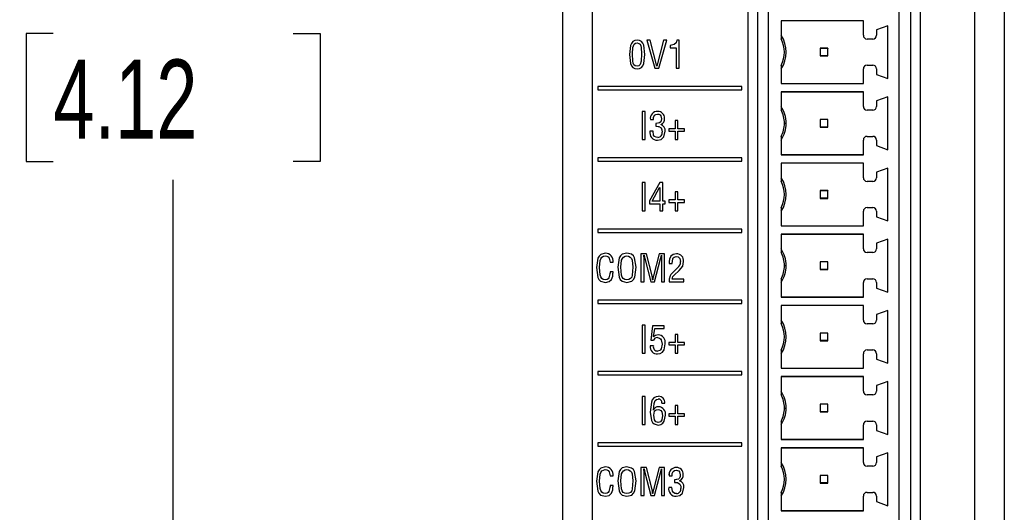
# Model space of a CAD drawing. Header units: millimetres. Extents: x 0 to 559, y 0 to 432.
# Tile 3 of 26: x 104 to 157, y 122 to 149. Entities that reach past the tile are written whole.
import ezdxf

# ---------------------------------------------------------------- set-up
doc = ezdxf.new("R2010")
doc.units = ezdxf.units.MM
doc.header["$LTSCALE"] = 2
doc.layers.add('DIMENSIONS', color=140, linetype='Continuous', lineweight=25)
doc.styles.add('SLDTEXTSTYLE0', font='TXT', dxfattribs={"width": 0.7})
doc.dimstyles.new('SLDDIMSTYLE0', dxfattribs={"dimtxt": 4.316016, "dimasz": 6.604, "dimexe": 0, "dimexo": 0.0625, "dimgap": 1.079004, "dimtad": 0, "dimtih": 1, "dimtoh": 1, "dimdec": 1, "dimrnd": 1e-09, "dimzin": 12, "dimdsep": 46, "dimtxsty": 'SLDTEXTSTYLE0', "dimsah": 1, "dimcen": 0.09, "dimadec": 0, "dimazin": 3, "dimtfac": 1, "dimtdec": 1, "dimtofl": 0, "dimtmove": 0, "dimatfit": 3, "dimfxl": 0, "dimfrac": 2, "dimtolj": 1, "dimtzin": 12, "dimarcsym": 0})

# ---------------------------------------------------------------- blocks, each defined once
blk = doc.blocks.new('_D')
at = {"layer": 'DIMENSIONS'}
for p, q in [((132.637, 200.338), (105.832, 200.338)), ((112.182, 200.338), (112.182, 155.891)), ((105.769, 148.065), (104.32, 148.065)), ((104.32, 148.065), (104.32, 141.205)), ((118.594, 148.065), (120.044, 148.065)), ((120.044, 148.065), (120.044, 141.205)), ((104.32, 141.205), (105.769, 141.205)), ((120.044, 141.205), (118.594, 141.205)), ((112.182, 95.791), (112.182, 140.239)), ((142.284, 95.791), (105.832, 95.791))]:
    blk.add_line(p, q, dxfattribs=at)
for points in [[(112.182, 200.338), (111.166, 193.734), (113.198, 193.734)], [(112.182, 95.791), (113.198, 102.395), (111.166, 102.395)]]:
    blk.add_solid(points, dxfattribs=at)
at = {"layer": 'DIMENSIONS', "char_height": 4.2333, "attachment_point": 1, "style": 'SLDTEXTSTYLE0'}
for s, insert in [('104.5', (103.974, 154.488)), ('4.12', (105.769, 146.662))]:
    blk.add_mtext(s, dxfattribs=dict(at, insert=insert))

msp = doc.modelspace()

# ---------------------------------------------------------------- linework, layer by layer
for p, q in [((142.926, 97.425), (142.926, 169.23)), ((143.422, 169.23), (143.422, 97.425)), ((151.629, 97.455), (151.629, 169.214)), ((152.129, 168.964), (152.129, 97.455)), ((155.043, 168.964), (155.043, 97.481)), ((156.629, 168.964), (156.629, 97.481)), ((143.992, 168.401), (143.992, 99.066)), ((150.992, 168.401), (150.992, 99.066)), ((134.608, 97.497), (134.608, 162.37)), ((133.019, 97.481), (133.019, 162.103)), ((133.022, 97.497), (133.022, 162.12)), ((149.092, 148.741), (144.692, 148.741)), ((144.692, 148.741), (144.692, 147.77)), ((149.092, 148.731), (144.692, 148.731)), ((149.092, 147.961), (149.092, 148.741)), ((150.392, 148.476), (149.792, 148.258)), ((149.792, 148.258), (149.792, 147.961)), ((150.392, 145.647), (150.392, 148.476)), ((136.992, 147.555), (136.991, 147.555)), ((137.699, 147.701), (137.515, 147.701)), ((137.515, 147.701), (137.946, 146.201)), ((137.515, 147.701), (137.946, 146.201)), ((138.046, 146.31), (137.699, 147.701)), ((138.4, 147.701), (138.05, 146.31)), ((138.401, 147.701), (138.05, 146.31)), ((138.152, 146.201), (138.585, 147.701)), ((138.585, 147.701), (138.4, 147.701)), ((139.234, 147.701), (139.108, 147.701)), ((139.234, 146.201), (139.234, 147.701)), ((149.592, 147.761), (149.292, 147.761)), ((136.586, 146.936), (136.585, 146.936)), ((136.75, 146.962), (136.75, 146.962)), ((137.235, 146.962), (137.235, 146.962)), ((138.752, 147.423), (138.752, 147.296)), ((138.752, 147.423), (138.752, 147.423)), ((138.752, 147.423), (138.752, 147.296)), ((138.752, 147.296), (139.073, 147.296)), ((139.073, 147.296), (139.073, 146.201)), ((139.073, 147.296), (139.073, 146.201)), ((139.073, 147.296), (139.073, 147.296)), ((146.792, 147.261), (146.786, 147.267)), ((147.197, 147.267), (146.786, 147.267)), ((146.786, 147.267), (146.786, 146.856)), ((147.192, 147.261), (146.792, 147.261)), ((146.792, 146.861), (146.792, 147.261)), ((147.197, 147.267), (147.192, 147.261)), ((147.192, 146.861), (147.192, 147.261)), ((147.197, 146.856), (147.197, 147.267)), ((146.792, 146.861), (146.786, 146.856)), ((146.786, 146.856), (147.197, 146.856)), ((147.192, 146.861), (146.792, 146.861)), ((147.197, 146.856), (147.192, 146.861)), ((136.992, 146.31), (136.991, 146.31)), ((136.991, 146.164), (136.992, 146.164)), ((136.992, 146.164), (136.992, 146.164)), ((137.946, 146.201), (138.152, 146.201)), ((138.05, 146.31), (138.046, 146.31)), ((138.05, 146.31), (138.05, 146.31)), ((139.073, 146.201), (139.234, 146.201)), ((144.692, 146.352), (144.692, 145.381)), ((149.092, 145.381), (149.092, 146.161)), ((149.292, 146.361), (149.592, 146.361)), ((149.792, 146.161), (149.792, 145.865)), ((149.792, 145.865), (150.392, 145.647)), ((144.692, 145.391), (149.092, 145.391)), ((144.692, 145.381), (149.092, 145.381)), ((142.595, 145.22), (134.896, 145.22)), ((134.896, 145.22), (134.896, 145.04)), ((134.896, 145.22), (134.896, 145.04)), ((134.896, 145.04), (142.595, 145.04)), ((142.595, 145.04), (142.595, 145.22)), ((149.092, 144.936), (144.692, 144.936)), ((144.692, 144.936), (144.692, 143.965)), ((149.092, 144.926), (144.692, 144.926)), ((149.092, 144.156), (149.092, 144.936)), ((150.392, 144.671), (149.792, 144.453)), ((149.792, 144.453), (149.792, 144.156)), ((150.392, 141.842), (150.392, 144.671)), ((137.416, 143.891), (137.255, 143.891)), ((137.255, 143.891), (137.255, 142.391)), ((137.255, 143.891), (137.255, 142.391)), ((137.416, 142.391), (137.416, 143.891)), ((149.592, 143.956), (149.292, 143.956)), ((137.7, 143.451), (137.861, 143.451)), ((137.995, 143.242), (137.995, 143.096)), ((137.995, 143.242), (137.995, 143.242)), ((137.995, 143.242), (137.995, 143.096)), ((138.091, 143.745), (138.091, 143.745)), ((138.294, 143.499), (138.293, 143.499)), ((139.178, 143.397), (139.036, 143.397)), ((139.036, 143.397), (139.036, 142.964)), ((139.036, 143.397), (139.036, 142.964)), ((139.178, 142.964), (139.178, 143.397)), ((144.872, 143.256), (144.972, 143.256)), ((146.786, 143.462), (146.786, 143.051)), ((146.792, 143.456), (146.786, 143.462)), ((147.197, 143.462), (146.786, 143.462)), ((146.792, 143.056), (146.792, 143.456)), ((147.192, 143.456), (146.792, 143.456)), ((147.197, 143.462), (147.192, 143.456)), ((147.192, 143.056), (147.192, 143.456)), ((147.197, 143.051), (147.197, 143.462)), ((137.844, 142.83), (137.68, 142.83)), ((138.253, 143.184), (138.253, 143.188)), ((138.331, 142.777), (138.331, 142.777)), ((139.036, 142.964), (138.693, 142.964)), ((138.693, 142.964), (138.693, 142.837)), ((138.693, 142.964), (138.693, 142.837)), ((138.693, 142.837), (139.036, 142.837)), ((139.036, 142.964), (139.036, 142.964)), ((139.036, 142.837), (139.036, 142.391)), ((139.036, 142.837), (139.036, 142.837)), ((139.036, 142.837), (139.036, 142.391)), ((139.523, 142.964), (139.178, 142.964)), ((139.178, 142.391), (139.178, 142.837)), ((139.178, 142.837), (139.523, 142.837)), ((139.523, 142.837), (139.523, 142.964)), ((146.792, 143.056), (146.786, 143.051)), ((146.786, 143.051), (147.197, 143.051)), ((147.192, 143.056), (146.792, 143.056)), ((147.197, 143.051), (147.192, 143.056)), ((137.255, 142.391), (137.416, 142.391)), ((138.088, 142.354), (138.087, 142.354)), ((138.101, 142.5), (138.101, 142.5)), ((139.036, 142.391), (139.178, 142.391)), ((144.692, 142.547), (144.692, 141.576)), ((149.092, 141.576), (149.092, 142.356)), ((149.292, 142.556), (149.592, 142.556)), ((149.792, 142.356), (149.792, 142.06)), ((149.792, 142.06), (150.392, 141.842)), ((142.595, 141.41), (134.896, 141.41)), ((134.896, 141.41), (134.896, 141.23)), ((134.896, 141.41), (134.896, 141.23)), ((134.896, 141.23), (142.595, 141.23)), ((142.595, 141.23), (142.595, 141.41)), ((144.692, 141.586), (149.092, 141.586)), ((144.692, 141.576), (149.092, 141.576)), ((149.092, 141.126), (144.692, 141.126)), ((144.692, 141.126), (144.692, 140.155)), ((149.092, 140.346), (149.092, 141.126)), ((149.092, 141.116), (144.692, 141.116)), ((150.392, 140.861), (149.792, 140.643)), ((149.792, 140.643), (149.792, 140.346)), ((150.392, 138.032), (150.392, 140.861)), ((137.416, 140.081), (137.255, 140.081)), ((137.255, 140.081), (137.255, 138.581)), ((137.255, 140.081), (137.255, 138.581)), ((137.416, 138.581), (137.416, 140.081)), ((138.215, 140.081), (137.661, 139.102)), ((138.215, 140.081), (137.662, 139.102)), ((138.362, 140.081), (138.215, 140.081)), ((138.362, 139.098), (138.362, 140.081)), ((149.592, 140.146), (149.292, 140.146)), ((137.789, 139.098), (138.197, 139.82)), ((138.197, 139.82), (138.201, 139.82)), ((138.201, 139.82), (138.201, 139.098)), ((138.201, 139.82), (138.201, 139.098)), ((138.201, 139.82), (138.201, 139.82)), ((139.178, 139.587), (139.036, 139.587)), ((139.036, 139.587), (139.036, 139.154)), ((139.036, 139.587), (139.036, 139.154)), ((139.178, 139.154), (139.178, 139.587)), ((146.786, 139.652), (146.786, 139.241)), ((146.792, 139.646), (146.786, 139.652)), ((147.197, 139.652), (146.786, 139.652)), ((146.792, 139.246), (146.792, 139.646)), ((147.192, 139.646), (146.792, 139.646)), ((147.197, 139.652), (147.192, 139.646)), ((147.192, 139.246), (147.192, 139.646)), ((147.197, 139.241), (147.197, 139.652)), ((137.661, 139.102), (137.661, 138.952)), ((137.662, 139.102), (137.661, 139.102)), ((137.662, 139.102), (137.662, 138.952)), ((138.201, 139.098), (137.789, 139.098)), ((138.201, 139.098), (138.201, 139.098)), ((138.496, 139.098), (138.362, 139.098)), ((138.496, 138.952), (138.496, 139.098)), ((139.036, 139.154), (138.693, 139.154)), ((138.693, 139.154), (138.693, 139.027)), ((138.693, 139.154), (138.693, 139.027)), ((138.693, 139.027), (139.036, 139.027)), ((139.036, 139.154), (139.036, 139.154)), ((139.036, 139.027), (139.036, 138.581)), ((139.036, 139.027), (139.036, 139.027)), ((139.036, 139.027), (139.036, 138.581)), ((139.523, 139.154), (139.178, 139.154)), ((139.178, 138.581), (139.178, 139.027)), ((139.178, 139.027), (139.523, 139.027)), ((139.523, 139.027), (139.523, 139.154)), ((146.792, 139.246), (146.786, 139.241)), ((146.786, 139.241), (147.197, 139.241)), ((147.192, 139.246), (146.792, 139.246)), ((147.197, 139.241), (147.192, 139.246)), ((137.255, 138.581), (137.416, 138.581)), ((137.661, 138.952), (138.201, 138.952)), ((138.201, 138.952), (138.201, 138.581)), ((138.201, 138.952), (138.201, 138.952)), ((138.201, 138.952), (138.201, 138.581)), ((138.201, 138.581), (138.362, 138.581)), ((138.362, 138.581), (138.362, 138.952)), ((138.362, 138.952), (138.496, 138.952)), ((139.036, 138.581), (139.178, 138.581)), ((144.692, 138.737), (144.692, 137.766)), ((149.092, 137.766), (149.092, 138.546)), ((149.292, 138.746), (149.592, 138.746)), ((149.792, 138.546), (149.792, 138.25)), ((149.792, 138.25), (150.392, 138.032)), ((142.595, 137.6), (134.896, 137.6)), ((134.896, 137.6), (134.896, 137.42)), ((134.896, 137.6), (134.896, 137.42)), ((142.595, 137.42), (142.595, 137.6)), ((144.692, 137.776), (149.092, 137.776)), ((144.692, 137.766), (149.092, 137.766)), ((134.896, 137.42), (142.595, 137.42)), ((149.092, 137.321), (144.692, 137.321)), ((144.692, 137.321), (144.692, 136.35)), ((149.092, 137.311), (144.692, 137.311)), ((149.092, 136.541), (149.092, 137.321)), ((150.392, 137.056), (149.792, 136.838)), ((150.392, 134.227), (150.392, 137.056)), ((149.792, 136.838), (149.792, 136.541)), ((135.28, 136.162), (135.279, 136.162)), ((135.292, 136.308), (135.292, 136.308)), ((136.442, 136.162), (136.441, 136.162)), ((136.449, 136.308), (136.449, 136.308)), ((137.49, 136.271), (137.2, 136.271)), ((137.2, 136.271), (137.2, 134.772)), ((137.2, 136.271), (137.2, 134.772)), ((137.357, 136.199), (137.361, 136.2)), ((137.361, 136.005), (137.357, 136.199)), ((137.361, 136.2), (137.361, 136.2)), ((137.361, 134.772), (137.361, 136.005)), ((137.405, 136.015), (137.724, 134.772)), ((137.405, 136.015), (137.405, 136.015)), ((137.405, 136.015), (137.724, 134.772)), ((137.789, 135.102), (137.49, 136.271)), ((138.166, 136.271), (137.864, 135.104)), ((138.166, 136.271), (137.864, 135.104)), ((137.925, 134.772), (138.243, 135.997)), ((138.455, 136.271), (138.166, 136.271)), ((138.29, 136.199), (138.294, 136.2)), ((138.293, 136.009), (138.294, 134.772)), ((138.294, 136.009), (138.293, 136.009)), ((138.294, 136.2), (138.294, 136.2)), ((138.294, 136.009), (138.294, 134.772)), ((138.455, 134.772), (138.455, 136.271)), ((138.701, 135.855), (138.702, 135.763)), ((138.702, 135.855), (138.701, 135.855)), ((138.702, 135.855), (138.702, 135.763)), ((138.795, 136.156), (138.795, 136.156)), ((139.087, 136.125), (139.086, 136.125)), ((139.095, 136.271), (139.094, 136.271)), ((139.312, 135.859), (139.312, 135.859)), ((149.592, 136.341), (149.292, 136.341)), ((134.824, 135.543), (134.824, 135.543)), ((135.549, 135.828), (135.71, 135.828)), ((135.955, 135.557), (135.955, 135.557)), ((135.955, 135.557), (135.955, 135.557)), ((136.771, 135.553), (136.771, 135.553)), ((136.771, 135.553), (136.771, 135.553)), ((138.702, 135.763), (138.863, 135.763)), ((139.153, 135.521), (138.871, 135.244)), ((139.153, 135.521), (138.871, 135.244)), ((138.972, 135.137), (139.241, 135.385)), ((139.153, 135.521), (139.153, 135.521)), ((144.872, 135.641), (144.972, 135.641)), ((146.786, 135.847), (146.786, 135.436)), ((146.792, 135.841), (146.786, 135.847)), ((147.197, 135.847), (146.786, 135.847)), ((146.792, 135.441), (146.786, 135.436)), ((146.786, 135.436), (147.197, 135.436)), ((146.792, 135.441), (146.792, 135.841)), ((147.192, 135.841), (146.792, 135.841)), ((147.192, 135.441), (146.792, 135.441)), ((147.197, 135.847), (147.192, 135.841)), ((147.192, 135.441), (147.192, 135.841)), ((147.197, 135.436), (147.192, 135.441)), ((147.197, 135.436), (147.197, 135.847)), ((135.28, 134.88), (135.279, 134.88)), ((135.539, 135.21), (135.539, 135.21)), ((135.71, 135.314), (135.549, 135.314)), ((136.446, 134.88), (136.445, 134.88)), ((137.825, 134.88), (137.821, 134.88)), ((137.825, 134.88), (137.825, 134.88)), ((137.864, 135.104), (137.864, 135.104)), ((138.758, 135.093), (138.757, 135.093)), ((139.491, 134.917), (138.865, 134.917)), ((138.871, 135.244), (138.871, 135.244)), ((139.491, 134.771), (139.491, 134.917)), ((144.692, 134.932), (144.692, 133.961)), ((149.292, 134.941), (149.592, 134.941)), ((137.2, 134.772), (137.361, 134.772)), ((137.724, 134.772), (137.925, 134.772)), ((138.294, 134.772), (138.455, 134.772)), ((138.7, 134.771), (139.491, 134.771)), ((149.092, 133.961), (149.092, 134.741)), ((149.792, 134.741), (149.792, 134.445)), ((149.792, 134.445), (150.392, 134.227)), ((142.595, 133.79), (134.896, 133.79)), ((134.896, 133.79), (134.896, 133.61)), ((134.896, 133.79), (134.896, 133.61)), ((142.595, 133.61), (142.595, 133.79)), ((144.692, 133.971), (149.092, 133.971)), ((144.692, 133.961), (149.092, 133.961)), ((134.896, 133.61), (142.595, 133.61)), ((149.092, 133.511), (144.692, 133.511)), ((144.692, 133.511), (144.692, 132.54)), ((149.092, 133.501), (144.692, 133.501)), ((149.092, 132.731), (149.092, 133.511)), ((150.392, 133.246), (149.792, 133.028)), ((150.392, 130.417), (150.392, 133.246)), ((149.792, 133.028), (149.792, 132.731)), ((137.416, 132.461), (137.255, 132.461)), ((137.255, 132.461), (137.255, 130.961)), ((137.255, 132.461), (137.255, 130.961)), ((137.416, 130.961), (137.416, 132.461)), ((137.808, 132.424), (137.723, 131.658)), ((137.808, 132.424), (137.724, 131.658)), ((138.442, 132.424), (137.808, 132.424)), ((137.873, 131.841), (137.94, 132.278)), ((137.94, 132.278), (138.442, 132.278)), ((138.442, 132.278), (138.442, 132.424)), ((149.592, 132.531), (149.292, 132.531)), ((137.723, 131.658), (137.865, 131.658)), ((137.877, 131.837), (137.873, 131.841)), ((137.877, 131.837), (137.877, 131.837)), ((138.077, 131.796), (138.077, 131.796)), ((139.178, 131.967), (139.036, 131.967)), ((139.036, 131.967), (139.036, 131.534)), ((139.036, 131.967), (139.036, 131.534)), ((139.178, 131.534), (139.178, 131.967)), ((146.786, 132.037), (146.786, 131.626)), ((146.792, 132.031), (146.786, 132.037)), ((147.197, 132.037), (146.786, 132.037)), ((146.792, 131.631), (146.792, 132.031)), ((147.192, 132.031), (146.792, 132.031)), ((147.197, 132.037), (147.192, 132.031)), ((147.192, 131.631), (147.192, 132.031)), ((147.197, 131.626), (147.197, 132.037)), ((137.863, 131.347), (137.699, 131.347)), ((138.329, 131.438), (138.329, 131.438)), ((139.036, 131.534), (138.693, 131.534)), ((138.693, 131.534), (138.693, 131.407)), ((138.693, 131.534), (138.693, 131.407)), ((138.693, 131.407), (139.036, 131.407)), ((139.036, 131.534), (139.036, 131.534)), ((139.036, 131.407), (139.036, 130.961)), ((139.036, 131.407), (139.036, 131.407)), ((139.036, 131.407), (139.036, 130.961)), ((139.523, 131.534), (139.178, 131.534)), ((139.178, 130.961), (139.178, 131.407)), ((139.178, 131.407), (139.523, 131.407)), ((139.523, 131.407), (139.523, 131.534)), ((144.692, 131.122), (144.692, 130.151)), ((146.792, 131.631), (146.786, 131.626)), ((146.786, 131.626), (147.197, 131.626)), ((147.192, 131.631), (146.792, 131.631)), ((147.197, 131.626), (147.192, 131.631)), ((149.292, 131.131), (149.592, 131.131)), ((137.255, 130.961), (137.416, 130.961)), ((138.087, 131.07), (138.087, 131.07)), ((139.036, 130.961), (139.178, 130.961)), ((149.092, 130.151), (149.092, 130.931)), ((149.792, 130.931), (149.792, 130.635)), ((149.792, 130.635), (150.392, 130.417)), ((144.692, 130.161), (149.092, 130.161)), ((144.692, 130.151), (149.092, 130.151)), ((142.595, 129.98), (134.896, 129.98)), ((134.896, 129.98), (134.896, 129.8)), ((134.896, 129.98), (134.896, 129.8)), ((134.896, 129.8), (142.595, 129.8)), ((142.595, 129.8), (142.595, 129.98)), ((149.092, 129.706), (144.692, 129.706)), ((144.692, 129.706), (144.692, 128.735)), ((149.092, 129.696), (144.692, 129.696)), ((149.092, 128.926), (149.092, 129.706)), ((150.392, 129.441), (149.792, 129.223)), ((149.792, 129.223), (149.792, 128.926)), ((150.392, 126.612), (150.392, 129.441)), ((137.416, 128.651), (137.255, 128.651)), ((137.255, 128.651), (137.255, 127.151)), ((137.255, 128.651), (137.255, 127.151)), ((137.416, 127.151), (137.416, 128.651)), ((138.118, 128.505), (138.118, 128.505)), ((149.592, 128.726), (149.292, 128.726)), ((138.312, 128.291), (138.473, 128.291)), ((139.178, 128.157), (139.036, 128.157)), ((139.036, 128.157), (139.036, 127.724)), ((139.036, 128.157), (139.036, 127.724)), ((139.178, 127.724), (139.178, 128.157)), ((144.872, 128.026), (144.972, 128.026)), ((146.786, 128.232), (146.786, 127.821)), ((146.792, 128.226), (146.786, 128.232)), ((147.197, 128.232), (146.786, 128.232)), ((146.792, 127.826), (146.792, 128.226)), ((147.192, 128.226), (146.792, 128.226)), ((147.197, 128.232), (147.192, 128.226)), ((147.192, 127.826), (147.192, 128.226)), ((147.197, 127.821), (147.197, 128.232)), ((137.699, 127.812), (137.699, 127.812)), ((137.867, 127.914), (137.863, 127.915)), ((137.867, 127.914), (137.867, 127.914)), ((138.11, 127.949), (138.11, 127.949)), ((138.347, 127.628), (138.348, 127.628)), ((138.348, 127.628), (138.348, 127.628)), ((139.036, 127.724), (138.693, 127.724)), ((138.693, 127.724), (138.693, 127.597)), ((138.693, 127.724), (138.693, 127.597)), ((138.693, 127.597), (139.036, 127.597)), ((139.036, 127.724), (139.036, 127.724)), ((139.036, 127.597), (139.036, 127.151)), ((139.036, 127.597), (139.036, 127.597)), ((139.036, 127.597), (139.036, 127.151)), ((139.523, 127.724), (139.178, 127.724)), ((139.178, 127.151), (139.178, 127.597)), ((139.178, 127.597), (139.523, 127.597)), ((139.523, 127.597), (139.523, 127.724)), ((146.792, 127.826), (146.786, 127.821)), ((146.786, 127.821), (147.197, 127.821)), ((147.192, 127.826), (146.792, 127.826)), ((147.197, 127.821), (147.192, 127.826)), ((137.255, 127.151), (137.416, 127.151)), ((138.122, 127.26), (138.122, 127.26)), ((138.126, 127.114), (138.126, 127.114)), ((139.036, 127.151), (139.178, 127.151)), ((144.692, 127.317), (144.692, 126.346)), ((149.092, 126.346), (149.092, 127.126)), ((149.292, 127.326), (149.592, 127.326)), ((149.792, 127.126), (149.792, 126.83)), ((149.792, 126.83), (150.392, 126.612)), ((142.595, 126.17), (134.896, 126.17)), ((134.896, 126.17), (134.896, 125.99)), ((134.896, 126.17), (134.896, 125.99)), ((134.896, 125.99), (142.595, 125.99)), ((142.595, 125.99), (142.595, 126.17)), ((144.692, 126.356), (149.092, 126.356)), ((144.692, 126.346), (149.092, 126.346)), ((149.092, 125.896), (144.692, 125.896)), ((144.692, 125.896), (144.692, 124.925)), ((149.092, 125.886), (144.692, 125.886)), ((149.092, 125.116), (149.092, 125.896)), ((150.392, 125.631), (149.792, 125.413)), ((149.792, 125.413), (149.792, 125.116)), ((150.392, 122.802), (150.392, 125.631)), ((135.292, 124.878), (135.292, 124.878)), ((136.449, 124.878), (136.449, 124.878)), ((137.49, 124.841), (137.2, 124.841)), ((137.2, 124.841), (137.2, 123.342)), ((137.2, 124.841), (137.2, 123.342)), ((137.789, 123.672), (137.49, 124.841)), ((138.166, 124.841), (137.864, 123.674)), ((138.166, 124.841), (137.864, 123.674)), ((138.455, 124.841), (138.166, 124.841)), ((138.455, 123.342), (138.455, 124.841)), ((149.592, 124.916), (149.292, 124.916)), ((135.28, 124.732), (135.279, 124.732)), ((135.549, 124.398), (135.71, 124.398)), ((136.442, 124.732), (136.441, 124.732)), ((137.357, 124.769), (137.361, 124.77)), ((137.361, 124.575), (137.357, 124.769)), ((137.361, 124.77), (137.361, 124.77)), ((137.361, 123.342), (137.361, 124.575)), ((137.405, 124.585), (137.724, 123.342)), ((137.405, 124.585), (137.405, 124.585)), ((137.405, 124.585), (137.724, 123.342)), ((137.925, 123.342), (138.243, 124.567)), ((138.29, 124.769), (138.294, 124.77)), ((138.293, 124.579), (138.294, 123.342)), ((138.294, 124.579), (138.293, 124.579)), ((138.294, 124.77), (138.294, 124.77)), ((138.294, 124.579), (138.294, 123.342)), ((138.701, 124.401), (138.863, 124.401)), ((139.093, 124.695), (139.093, 124.695)), ((139.295, 124.449), (139.295, 124.449)), ((146.792, 124.416), (146.786, 124.422)), ((147.197, 124.422), (146.786, 124.422)), ((146.786, 124.422), (146.786, 124.011)), ((147.192, 124.416), (146.792, 124.416)), ((146.792, 124.016), (146.792, 124.416)), ((147.197, 124.422), (147.192, 124.416)), ((147.192, 124.016), (147.192, 124.416)), ((147.197, 124.011), (147.197, 124.422)), ((134.824, 124.113), (134.824, 124.113)), ((135.539, 123.78), (135.539, 123.78)), ((135.71, 123.884), (135.549, 123.884)), ((135.955, 124.127), (135.955, 124.127)), ((135.955, 124.127), (135.955, 124.127)), ((136.771, 124.123), (136.771, 124.123)), ((136.771, 124.123), (136.771, 124.123)), ((138.846, 123.78), (138.682, 123.78)), ((138.996, 124.192), (138.997, 124.046)), ((138.997, 124.192), (138.996, 124.192)), ((138.997, 124.192), (138.997, 124.046)), ((139.254, 124.134), (139.254, 124.138)), ((146.792, 124.016), (146.786, 124.011)), ((146.786, 124.011), (147.197, 124.011)), ((147.192, 124.016), (146.792, 124.016)), ((147.197, 124.011), (147.192, 124.016)), ((135.28, 123.45), (135.279, 123.45)), ((136.446, 123.45), (136.445, 123.45)), ((137.2, 123.342), (137.361, 123.342)), ((137.724, 123.342), (137.925, 123.342)), ((137.825, 123.45), (137.821, 123.45)), ((137.825, 123.45), (137.825, 123.45)), ((137.864, 123.674), (137.864, 123.674)), ((138.294, 123.342), (138.455, 123.342)), ((139.089, 123.304), (139.089, 123.304)), ((139.102, 123.45), (139.102, 123.45)), ((139.332, 123.727), (139.332, 123.727)), ((144.692, 123.507), (144.692, 122.536)), ((149.092, 122.536), (149.092, 123.316)), ((149.292, 123.516), (149.592, 123.516)), ((149.792, 123.316), (149.792, 123.02)), ((149.792, 123.02), (150.392, 122.802)), ((144.692, 122.546), (149.092, 122.546)), ((144.692, 122.536), (149.092, 122.536))]:
    msp.add_line(p, q)
at = {"flags": 128}
for points in [[(136.991, 147.701), (136.872, 147.679), (136.765, 147.622), (136.686, 147.53), (136.641, 147.418), (136.585, 146.936)], [(136.992, 147.701), (136.872, 147.679), (136.765, 147.622), (136.686, 147.53), (136.641, 147.418), (136.586, 146.936)], [(136.75, 146.962), (136.77, 147.317), (136.791, 147.404), (136.834, 147.482), (136.905, 147.535), (136.991, 147.555)], [(137.399, 146.936), (137.353, 147.425), (137.307, 147.539), (137.224, 147.628), (137.113, 147.681), (136.991, 147.701)], [(136.991, 147.555), (137.076, 147.53), (137.148, 147.478), (137.194, 147.402), (137.215, 147.316), (137.235, 146.962)], [(136.992, 147.555), (137.077, 147.53), (137.148, 147.478), (137.194, 147.402), (137.215, 147.316), (137.235, 146.962)], [(139.108, 147.701), (139.073, 147.562), (138.974, 147.461), (138.752, 147.423)], [(139.108, 147.701), (139.074, 147.562), (138.974, 147.461), (138.752, 147.423)], [(136.585, 146.936), (136.639, 146.45), (136.684, 146.336), (136.763, 146.244), (136.871, 146.188), (136.991, 146.164)], [(136.586, 146.936), (136.639, 146.45), (136.684, 146.336), (136.764, 146.244), (136.872, 146.188), (136.992, 146.164)], [(136.991, 146.31), (136.897, 146.332), (136.819, 146.389), (136.776, 146.476), (136.76, 146.573), (136.75, 146.962)], [(137.235, 146.962), (137.216, 146.578), (137.157, 146.396), (137.084, 146.334), (136.991, 146.31)], [(137.235, 146.962), (137.216, 146.578), (137.158, 146.396), (137.085, 146.334), (136.992, 146.31)], [(136.992, 146.164), (137.113, 146.185), (137.223, 146.239), (137.305, 146.331), (137.349, 146.446), (137.399, 146.936)], [(137.861, 143.451), (137.871, 143.571), (137.918, 143.681), (137.998, 143.731), (138.091, 143.745)], [(138.293, 143.499), (138.285, 143.412), (138.258, 143.33), (138.196, 143.272), (137.995, 143.242)], [(138.091, 143.745), (138.159, 143.737), (138.221, 143.709), (138.264, 143.656), (138.293, 143.499)], [(138.091, 143.745), (138.159, 143.737), (138.222, 143.709), (138.264, 143.656), (138.294, 143.499)], [(138.294, 143.499), (138.285, 143.412), (138.258, 143.33), (138.197, 143.272), (138.11, 143.259)], [(138.101, 142.5), (138.011, 142.512), (137.93, 142.551), (137.875, 142.622), (137.844, 142.83)], [(137.995, 143.096), (138.149, 143.085), (138.28, 143.01), (138.322, 142.897), (138.331, 142.777)], [(138.087, 142.354), (138.282, 142.393), (138.425, 142.529), (138.492, 142.832)], [(138.122, 143.087), (138.149, 143.085), (138.28, 143.01), (138.322, 142.897), (138.331, 142.777)], [(135.292, 136.308), (135.048, 136.241), (134.955, 136.156), (134.896, 136.044), (134.824, 135.543)], [(135.292, 136.308), (135.049, 136.241), (134.955, 136.156), (134.897, 136.044), (134.824, 135.543)], [(134.988, 135.547), (135.025, 135.923), (135.054, 136.013), (135.108, 136.09), (135.187, 136.141), (135.279, 136.162)], [(135.279, 136.162), (135.37, 136.15), (135.45, 136.109), (135.505, 136.037), (135.549, 135.828)], [(135.28, 136.162), (135.37, 136.15), (135.451, 136.109), (135.505, 136.037), (135.549, 135.828)], [(136.449, 136.308), (136.201, 136.249), (136.1, 136.171), (136.035, 136.061), (135.955, 135.557)], [(136.449, 136.308), (136.201, 136.249), (136.1, 136.171), (136.035, 136.061), (135.955, 135.557)], [(136.12, 135.553), (136.165, 135.935), (136.202, 136.025), (136.262, 136.1), (136.346, 136.146), (136.441, 136.162)], [(136.441, 136.162), (136.537, 136.147), (136.623, 136.102), (136.686, 136.028), (136.724, 135.938), (136.771, 135.553)], [(136.442, 136.162), (136.538, 136.147), (136.623, 136.102), (136.686, 136.028), (136.724, 135.938), (136.771, 135.553)], [(136.936, 135.557), (136.859, 136.059), (136.795, 136.169), (136.695, 136.248), (136.449, 136.308)], [(137.361, 136.2), (137.384, 136.096), (137.405, 136.015)], [(137.361, 136.2), (137.385, 136.096), (137.405, 136.015)], [(138.243, 135.997), (138.27, 136.11), (138.29, 136.199)], [(138.294, 136.2), (138.295, 136.093), (138.293, 136.009)], [(138.294, 136.2), (138.295, 136.093), (138.294, 136.009)], [(138.795, 136.156), (138.718, 135.995), (138.701, 135.855)], [(138.795, 136.156), (138.718, 135.995), (138.702, 135.855)], [(139.094, 136.271), (138.913, 136.239), (138.795, 136.156)], [(139.095, 136.271), (138.913, 136.239), (138.795, 136.156)], [(138.863, 135.763), (138.894, 136.003), (138.923, 136.056), (138.969, 136.095), (139.086, 136.125)], [(139.086, 136.125), (139.196, 136.105), (139.276, 136.03), (139.312, 135.859)], [(139.087, 136.125), (139.196, 136.105), (139.276, 136.03), (139.312, 135.859)], [(139.241, 135.385), (139.432, 135.621), (139.476, 135.855)], [(134.824, 135.543), (134.884, 135.014), (134.941, 134.894), (135.038, 134.803), (135.294, 134.734)], [(134.824, 135.543), (134.885, 135.014), (134.941, 134.894), (135.038, 134.803), (135.294, 134.734)], [(135.279, 134.88), (135.181, 134.905), (135.099, 134.962), (135.044, 135.047), (135.016, 135.144), (134.988, 135.547)], [(135.955, 135.557), (136.027, 135.019), (136.086, 134.896), (136.185, 134.804), (136.445, 134.734)], [(135.955, 135.557), (136.027, 135.019), (136.086, 134.896), (136.185, 134.804), (136.446, 134.734)], [(136.445, 134.88), (136.341, 134.895), (136.249, 134.945), (136.187, 135.031), (136.155, 135.131), (136.12, 135.553)], [(136.445, 134.734), (136.706, 134.804), (136.805, 134.896), (136.865, 135.019), (136.936, 135.557)], [(136.771, 135.553), (136.736, 135.132), (136.704, 135.031), (136.642, 134.945), (136.55, 134.895), (136.445, 134.88)], [(136.771, 135.553), (136.736, 135.132), (136.704, 135.031), (136.642, 134.945), (136.55, 134.895), (136.446, 134.88)], [(135.539, 135.21), (135.477, 134.985), (135.442, 134.938), (135.394, 134.905), (135.279, 134.88)], [(135.539, 135.21), (135.477, 134.985), (135.442, 134.938), (135.394, 134.905), (135.28, 134.88)], [(135.294, 134.734), (135.497, 134.785), (135.617, 134.898)], [(135.549, 135.314), (135.543, 135.256), (135.539, 135.21)], [(135.549, 135.314), (135.543, 135.256), (135.539, 135.21)], [(135.617, 134.898), (135.686, 135.073), (135.702, 135.221)], [(135.702, 135.221), (135.706, 135.273), (135.71, 135.314)], [(137.821, 134.88), (137.807, 135.005), (137.789, 135.102)], [(137.864, 135.104), (137.839, 134.979), (137.825, 134.88)], [(137.864, 135.104), (137.839, 134.979), (137.825, 134.88)], [(138.757, 135.093), (138.711, 134.915), (138.7, 134.771)], [(138.758, 135.093), (138.711, 134.915), (138.7, 134.771)], [(138.871, 135.244), (138.8, 135.164), (138.757, 135.093)], [(138.871, 135.244), (138.8, 135.164), (138.758, 135.093)], [(138.865, 134.917), (138.901, 135.053), (138.972, 135.137)], [(138.117, 131.942), (137.971, 131.91), (137.877, 131.837)], [(138.117, 131.942), (137.971, 131.91), (137.877, 131.837)], [(138.077, 131.796), (138.198, 131.769), (138.249, 131.733), (138.283, 131.682), (138.329, 131.438)], [(138.077, 131.796), (138.198, 131.769), (138.249, 131.733), (138.284, 131.682), (138.329, 131.438)], [(138.329, 131.438), (138.282, 131.198), (138.25, 131.145), (138.204, 131.104), (138.087, 131.07)], [(138.329, 131.438), (138.282, 131.198), (138.25, 131.145), (138.204, 131.104), (138.087, 131.07)], [(138.091, 130.924), (138.231, 130.948), (138.352, 131.02), (138.431, 131.138), (138.493, 131.465)], [(138.136, 128.651), (138.006, 128.626), (137.889, 128.564), (137.803, 128.463), (137.755, 128.339), (137.699, 127.812)], [(138.137, 128.651), (138.006, 128.626), (137.889, 128.564), (137.804, 128.463), (137.756, 128.339), (137.699, 127.812)], [(137.863, 127.915), (137.899, 128.264), (137.966, 128.425), (138.034, 128.48), (138.118, 128.505)], [(137.699, 127.812), (137.761, 127.352), (137.815, 127.249), (137.902, 127.173), (138.126, 127.114)], [(137.699, 127.812), (137.761, 127.352), (137.815, 127.249), (137.902, 127.173), (138.126, 127.114)], [(137.883, 127.644), (137.927, 127.854), (137.96, 127.897), (138.005, 127.926), (138.11, 127.949)], [(138.122, 127.26), (138.058, 127.267), (137.999, 127.292), (137.951, 127.335), (137.917, 127.39), (137.883, 127.644)], [(138.11, 127.949), (138.194, 127.935), (138.267, 127.894), (138.313, 127.823), (138.347, 127.628)], [(138.11, 127.949), (138.194, 127.935), (138.267, 127.894), (138.313, 127.823), (138.348, 127.628)], [(138.348, 127.628), (138.308, 127.39), (138.28, 127.337), (138.237, 127.295), (138.122, 127.26)], [(138.348, 127.628), (138.308, 127.39), (138.28, 127.337), (138.237, 127.295), (138.122, 127.26)], [(138.126, 127.114), (138.258, 127.14), (138.37, 127.217), (138.448, 127.327), (138.512, 127.638)], [(135.292, 124.878), (135.048, 124.811), (134.955, 124.726), (134.896, 124.614), (134.824, 124.113)], [(135.292, 124.878), (135.049, 124.811), (134.955, 124.726), (134.897, 124.614), (134.824, 124.113)], [(136.449, 124.878), (136.201, 124.819), (136.1, 124.741), (136.035, 124.631), (135.955, 124.127)], [(136.449, 124.878), (136.201, 124.819), (136.1, 124.741), (136.035, 124.631), (135.955, 124.127)], [(136.936, 124.127), (136.859, 124.629), (136.795, 124.739), (136.695, 124.818), (136.449, 124.878)], [(134.988, 124.117), (135.025, 124.493), (135.054, 124.583), (135.108, 124.66), (135.187, 124.711), (135.279, 124.732)], [(135.279, 124.732), (135.37, 124.72), (135.45, 124.679), (135.505, 124.607), (135.549, 124.398)], [(135.28, 124.732), (135.37, 124.72), (135.451, 124.679), (135.505, 124.607), (135.549, 124.398)], [(136.12, 124.123), (136.165, 124.505), (136.202, 124.595), (136.262, 124.67), (136.346, 124.716), (136.441, 124.732)], [(136.441, 124.732), (136.537, 124.717), (136.623, 124.672), (136.686, 124.598), (136.724, 124.508), (136.771, 124.123)], [(136.442, 124.732), (136.538, 124.717), (136.623, 124.672), (136.686, 124.598), (136.724, 124.508), (136.771, 124.123)], [(137.361, 124.77), (137.384, 124.666), (137.405, 124.585)], [(137.361, 124.77), (137.385, 124.666), (137.405, 124.585)], [(138.243, 124.567), (138.27, 124.68), (138.29, 124.769)], [(138.294, 124.77), (138.295, 124.663), (138.293, 124.579)], [(138.294, 124.77), (138.295, 124.663), (138.294, 124.579)], [(138.863, 124.401), (138.873, 124.521), (138.92, 124.631), (138.999, 124.681), (139.093, 124.695)], [(139.295, 124.449), (139.287, 124.362), (139.26, 124.28), (139.198, 124.222), (138.996, 124.192)], [(139.093, 124.695), (139.161, 124.687), (139.223, 124.659), (139.265, 124.606), (139.295, 124.449)], [(139.093, 124.695), (139.161, 124.687), (139.223, 124.659), (139.266, 124.606), (139.295, 124.449)], [(139.295, 124.449), (139.287, 124.362), (139.26, 124.28), (139.198, 124.222), (139.112, 124.209)], [(134.824, 124.113), (134.884, 123.584), (134.941, 123.464), (135.038, 123.373), (135.294, 123.304)], [(134.824, 124.113), (134.885, 123.584), (134.941, 123.464), (135.038, 123.373), (135.294, 123.304)], [(135.279, 123.45), (135.181, 123.475), (135.099, 123.532), (135.044, 123.617), (135.016, 123.714), (134.988, 124.117)], [(135.539, 123.78), (135.477, 123.555), (135.442, 123.508), (135.394, 123.475), (135.279, 123.45)], [(135.539, 123.78), (135.477, 123.555), (135.442, 123.508), (135.394, 123.475), (135.28, 123.45)], [(135.549, 123.884), (135.543, 123.826), (135.539, 123.78)], [(135.549, 123.884), (135.543, 123.826), (135.539, 123.78)], [(135.617, 123.468), (135.686, 123.643), (135.702, 123.791)], [(135.702, 123.791), (135.706, 123.843), (135.71, 123.884)], [(135.955, 124.127), (136.027, 123.589), (136.086, 123.466), (136.185, 123.374), (136.445, 123.304)], [(135.955, 124.127), (136.027, 123.589), (136.086, 123.466), (136.185, 123.374), (136.446, 123.304)], [(136.445, 123.45), (136.341, 123.465), (136.249, 123.515), (136.187, 123.601), (136.155, 123.701), (136.12, 124.123)], [(136.445, 123.304), (136.706, 123.374), (136.805, 123.466), (136.865, 123.589), (136.936, 124.127)], [(136.771, 124.123), (136.736, 123.702), (136.704, 123.601), (136.642, 123.515), (136.55, 123.465), (136.445, 123.45)], [(136.771, 124.123), (136.736, 123.702), (136.704, 123.601), (136.642, 123.515), (136.55, 123.465), (136.446, 123.45)], [(139.102, 123.45), (139.013, 123.462), (138.931, 123.501), (138.876, 123.572), (138.846, 123.78)], [(138.997, 124.046), (139.15, 124.035), (139.281, 123.96), (139.324, 123.847), (139.332, 123.727)], [(139.089, 123.304), (139.284, 123.343), (139.426, 123.479), (139.493, 123.782)], [(139.124, 124.037), (139.151, 124.035), (139.282, 123.96), (139.324, 123.847), (139.332, 123.727)], [(135.294, 123.304), (135.497, 123.355), (135.617, 123.468)], [(137.821, 123.45), (137.807, 123.575), (137.789, 123.672)], [(137.864, 123.674), (137.839, 123.549), (137.825, 123.45)], [(137.864, 123.674), (137.839, 123.549), (137.825, 123.45)]]:
    msp.add_lwpolyline(points, dxfattribs=at)
for centre, radius, start, end in [((143.385, 147.061), 1.586, 325.437, 34.563), ((143.385, 147.061), 1.486, 331.5107, 28.4893), ((149.292, 147.961), 0.2, 180, 270), ((149.592, 147.961), 0.2, 270, 0), ((149.292, 146.161), 0.2, 90, 180), ((149.592, 146.161), 0.2, 0, 90), ((138.077, 143.51), 0.382, 87.2773, 188.959), ((138.077, 143.51), 0.382, 87.2773, 188.959), ((138.111, 143.546), 0.345, 356.0823, 92.5932), ((143.385, 143.256), 1.586, 0, 34.563), ((143.385, 143.256), 1.486, 0, 28.4893), ((149.292, 144.156), 0.2, 180, 270), ((149.592, 144.156), 0.2, 270, 0), ((138.152, 143.477), 0.306, 289.1419, 8.62), ((143.385, 143.256), 1.486, 331.5107, 0), ((143.385, 143.256), 1.586, 325.437, 0), ((138.067, 142.749), 0.395, 168.1843, 272.9246), ((138.067, 142.749), 0.395, 168.1843, 272.9246), ((138.097, 142.738), 0.237, 270.9926, 9.4812), ((138.097, 142.738), 0.237, 270.9926, 9.4812), ((138.172, 142.872), 0.322, 352.9388, 75.5009), ((149.292, 142.356), 0.2, 90, 180), ((149.592, 142.356), 0.2, 0, 90), ((143.385, 139.446), 1.586, 325.437, 34.563), ((143.385, 139.446), 1.486, 331.5107, 28.4893), ((149.292, 140.346), 0.2, 180, 270), ((149.592, 140.346), 0.2, 270, 0), ((149.292, 138.546), 0.2, 90, 180), ((149.592, 138.546), 0.2, 0, 90), ((143.385, 135.641), 1.586, 0, 34.563), ((149.292, 136.541), 0.2, 180, 270), ((149.592, 136.541), 0.2, 270, 0), ((135.297, 135.89), 0.418, 351.4947, 90.6778), ((139.111, 135.903), 0.369, 352.5845, 92.5462), ((138.922, 135.836), 0.39, 306.2964, 3.4781), ((138.922, 135.836), 0.39, 306.2964, 3.4781), ((143.385, 135.641), 1.486, 0, 28.4893), ((143.385, 135.641), 1.486, 331.5107, 0), ((143.385, 135.641), 1.586, 325.437, 0), ((149.292, 134.741), 0.2, 90, 180), ((149.592, 134.741), 0.2, 0, 90), ((143.385, 131.831), 1.586, 325.437, 34.563), ((149.292, 132.731), 0.2, 180, 270), ((149.592, 132.731), 0.2, 270, 0), ((143.385, 131.831), 1.486, 331.5107, 28.4893), ((138.065, 131.582), 0.214, 86.8728, 159.3449), ((138.095, 131.537), 0.405, 349.669, 86.8121), ((138.06, 131.289), 0.366, 170.9593, 274.8079), ((138.06, 131.289), 0.366, 170.9593, 274.8079), ((138.084, 131.297), 0.226, 167.3189, 270.699), ((149.292, 130.931), 0.2, 90, 180), ((149.592, 130.931), 0.2, 0, 90), ((138.13, 128.321), 0.185, 350.6508, 93.6627), ((138.13, 128.321), 0.185, 350.6508, 93.6627), ((138.147, 128.324), 0.328, 354.2859, 91.9006), ((143.385, 128.026), 1.586, 0, 34.563), ((143.385, 128.026), 1.486, 0, 28.4893), ((149.292, 128.926), 0.2, 180, 270), ((149.592, 128.926), 0.2, 270, 0), ((138.136, 127.803), 0.291, 89.6722, 157.5967), ((138.136, 127.803), 0.291, 89.6722, 157.5967), ((138.123, 127.701), 0.394, 350.8231, 87.8287), ((143.385, 128.026), 1.486, 331.5107, 0), ((143.385, 128.026), 1.586, 325.437, 0), ((149.292, 127.126), 0.2, 90, 180), ((149.592, 127.126), 0.2, 0, 90), ((135.297, 124.46), 0.418, 351.4947, 90.6778), ((139.078, 124.46), 0.382, 87.2773, 188.959), ((139.079, 124.46), 0.382, 87.2773, 188.959), ((139.112, 124.496), 0.345, 356.0823, 92.5932), ((143.385, 124.216), 1.586, 325.437, 34.563), ((143.385, 124.216), 1.486, 331.5107, 28.4893), ((149.292, 125.116), 0.2, 180, 270), ((149.592, 125.116), 0.2, 270, 0), ((139.154, 124.427), 0.306, 289.1419, 8.62), ((139.069, 123.699), 0.395, 168.1843, 272.9246), ((139.069, 123.699), 0.395, 168.1843, 272.9246), ((139.173, 123.822), 0.322, 352.9388, 75.5009), ((139.098, 123.688), 0.237, 270.9926, 9.4812), ((139.098, 123.688), 0.237, 270.9926, 9.4812), ((149.292, 123.316), 0.2, 90, 180), ((149.592, 123.316), 0.2, 0, 90)]:
    msp.add_arc(centre, radius, start, end)

# ---------------------------------------------------------------- dimensions: what is measured, and where the dimension line sits
at = {"layer": 'DIMENSIONS'}
dim = msp.add_linear_dim(base=(112.182, 200.338), p1=(144.824, 95.791), p2=(135.177, 200.338), angle=90, dimstyle='SLDDIMSTYLE0', dxfattribs=at)
dim.commit()
dim.dimension.update_dxf_attribs({"geometry": '_D', "text_midpoint": (112.182, 148.065), "dimtype": 160})

doc.saveas('drawing.dxf')
